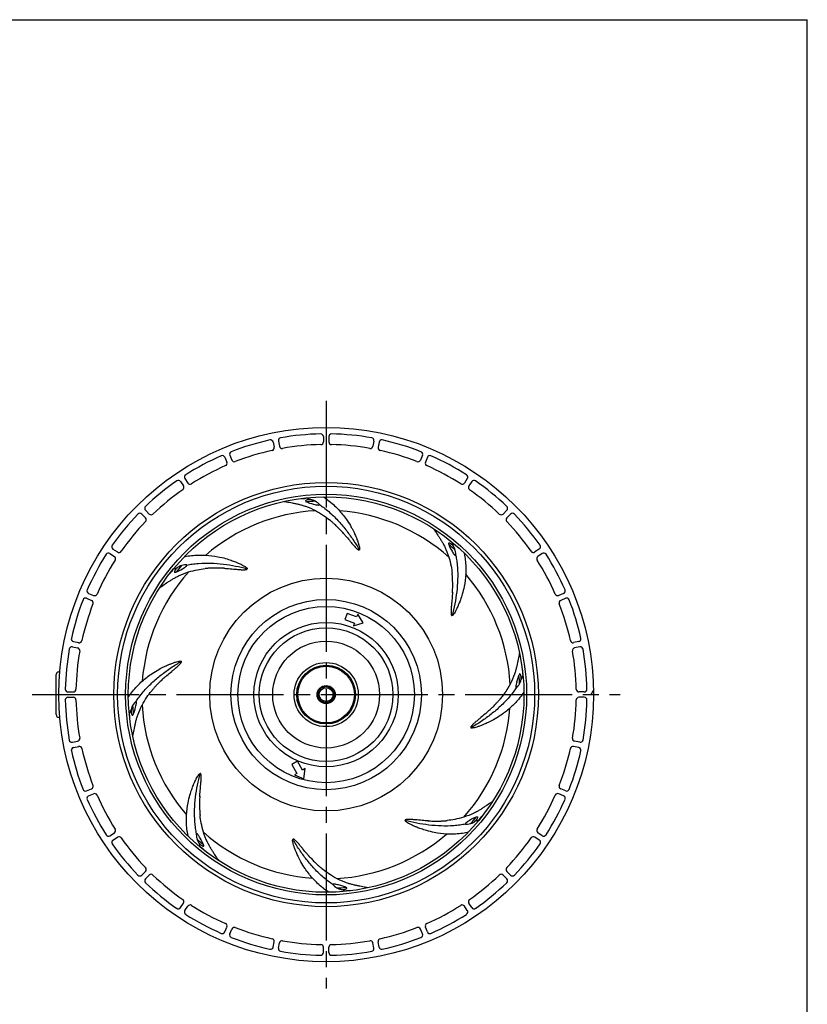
# Model space of a CAD drawing. Header units: millimetres. Extents: x 0 to 420, y 0 to 297.
# Tile 4 of 4: x 273 to 420, y 113 to 297. Entities that reach past the tile are written whole.
import ezdxf

# ---------------------------------------------------------------- set-up
doc = ezdxf.new("R2010")
doc.units = ezdxf.units.MM
doc.linetypes.add('CENTER', pattern=[27, 20, -2, 3, -2])
doc.linetypes.add('HS', pattern=[0])

msp = doc.modelspace()

# ---------------------------------------------------------------- linework, layer by layer
at = {"color": 7, "linetype": 'HS'}
for p in [(0, 297), (420, 0)]:
    msp.add_line(p, (420, 297), dxfattribs=at)
at = {"color": 7, "linetype": 'CENTER'}
for p, q in [((330, 225.68), (330, 115.68)), ((275, 170.68), (385, 170.68))]:
    msp.add_line(p, q, dxfattribs=at)
at = {"color": 7}
for p, q in [((320.09, 217.95), (320.28, 216.97)), ((321.07, 218.14), (321.26, 217.16)), ((329.5, 218.97), (329.5, 217.97)), ((330.5, 218.97), (330.5, 217.97)), ((338.93, 218.14), (338.74, 217.16)), ((339.91, 217.95), (339.72, 216.97)), ((311.06, 215.11), (311.44, 214.18)), ((311.98, 215.49), (312.37, 214.56)), ((348.02, 215.49), (347.63, 214.56)), ((348.94, 215.11), (348.56, 214.18)), ((302.76, 210.56), (303.31, 209.73)), ((303.59, 211.11), (304.14, 210.28)), ((356.41, 211.11), (355.86, 210.28)), ((357.24, 210.56), (356.69, 209.73)), ((296.21, 205.18), (296.91, 204.48)), ((363.79, 205.18), (363.09, 204.48)), ((295.5, 204.48), (296.21, 203.77)), ((364.5, 204.48), (363.79, 203.77)), ((290.13, 197.93), (290.96, 197.37)), ((369.87, 197.93), (369.04, 197.37)), ((289.57, 197.1), (290.4, 196.54)), ((370.43, 197.1), (369.6, 196.54)), ((285.19, 188.7), (286.12, 188.32)), ((285.58, 189.62), (286.5, 189.24)), ((374.42, 189.62), (373.5, 189.24)), ((374.81, 188.7), (373.88, 188.32)), ((333.93, 185.86), (333.52, 184.73)), ((333.52, 184.73), (335.3, 184.08)), ((335.71, 185.21), (333.93, 185.86)), ((335.9, 185.72), (335.71, 185.21)), ((336.92, 184.13), (335.9, 185.72)), ((335.11, 183.56), (336.92, 184.13)), ((335.3, 184.08), (335.11, 183.56)), ((282.54, 179.61), (283.52, 179.42)), ((282.74, 180.59), (283.72, 180.4)), ((377.26, 180.59), (376.28, 180.4)), ((377.46, 179.61), (376.48, 179.42)), ((281.71, 171.18), (282.71, 171.18)), ((281.71, 170.18), (282.71, 170.18)), ((378.29, 171.18), (377.29, 171.18)), ((378.29, 170.18), (377.29, 170.18)), ((282.54, 161.75), (283.52, 161.95)), ((282.74, 160.77), (283.72, 160.97)), ((377.26, 160.77), (376.28, 160.97)), ((377.46, 161.75), (376.48, 161.95)), ((324.64, 158.19), (323.6, 157.59)), ((323.6, 157.59), (324.55, 155.94)), ((325.59, 156.54), (324.64, 158.19)), ((326.07, 156.82), (325.59, 156.54)), ((325.82, 154.94), (326.07, 156.82)), ((324.55, 155.94), (324.07, 155.67)), ((324.07, 155.67), (325.82, 154.94)), ((285.19, 152.67), (286.12, 153.05)), ((374.81, 152.67), (373.88, 153.05)), ((285.58, 151.74), (286.5, 152.12)), ((374.42, 151.74), (373.5, 152.12)), ((289.57, 144.27), (290.4, 144.83)), ((290.13, 143.44), (290.96, 143.99)), ((369.87, 143.44), (369.04, 143.99)), ((370.43, 144.27), (369.6, 144.83)), ((295.5, 136.89), (296.21, 137.6)), ((296.21, 136.18), (296.91, 136.89)), ((363.79, 136.18), (363.09, 136.89)), ((364.5, 136.89), (363.79, 137.6)), ((302.76, 130.81), (303.31, 131.64)), ((303.59, 130.25), (304.14, 131.09)), ((356.41, 130.25), (355.86, 131.09)), ((357.24, 130.81), (356.69, 131.64)), ((311.06, 126.26), (311.44, 127.18)), ((348.94, 126.26), (348.56, 127.18)), ((311.98, 125.88), (312.37, 126.8)), ((348.02, 125.88), (347.63, 126.8)), ((320.09, 123.42), (320.28, 124.4)), ((321.07, 123.22), (321.26, 124.2)), ((338.93, 123.22), (338.74, 124.2)), ((339.91, 123.42), (339.72, 124.4)), ((329.5, 122.39), (329.5, 123.39)), ((330.5, 122.39), (330.5, 123.39))]:
    msp.add_line(p, q, dxfattribs=at)
for radius in [50, 39.7, 39, 37.5, 37, 21.78, 17.81, 16.5, 13.5, 12.5, 10, 6, 5.5, 5.3, 1.7, 1.5, 1.29]:
    msp.add_circle((330, 170.68), radius, dxfattribs=at)
for centre, radius, start, end in [((330, 170.68), 48.8, 91.1863, 100.0637), ((329, 218.97), 0.5, 0, 91.1863), ((331, 218.97), 0.5, 88.8137, 180), ((330, 170.68), 48.8, 79.9363, 88.8137), ((330, 170.68), 48.8, 102.4363, 111.3137), ((319.6, 217.85), 0.5, 11.25, 102.4363), ((321.56, 218.24), 0.5, 100.0637, 191.25), ((330, 170.68), 46.8, 91.2114, 100.0386), ((329, 217.97), 0.5, 271.2114, 0), ((331, 217.97), 0.5, 180, 268.7886), ((330, 170.68), 46.8, 79.9614, 88.7886), ((338.44, 218.24), 0.5, 348.75, 79.9363), ((340.4, 217.85), 0.5, 77.5637, 168.75), ((330, 170.68), 48.8, 68.6863, 77.5637), ((312.44, 215.68), 0.5, 111.3137, 202.5), ((330, 170.68), 46.8, 102.4614, 111.2886), ((319.79, 216.87), 0.5, 282.4614, 11.25), ((321.76, 217.26), 0.5, 191.25, 280.0386), ((338.24, 217.26), 0.5, 259.9614, 348.75), ((340.21, 216.87), 0.5, 168.75, 257.5386), ((330, 170.68), 46.8, 68.7114, 77.5386), ((347.56, 215.68), 0.5, 337.5, 68.6863), ((330, 170.68), 48.8, 113.6863, 122.5637), ((310.6, 214.91), 0.5, 22.5, 113.6863), ((310.98, 213.99), 0.5, 293.7114, 22.5), ((312.83, 214.76), 0.5, 202.5, 291.2886), ((347.17, 214.76), 0.5, 248.7114, 337.5), ((349.02, 213.99), 0.5, 157.5, 246.2886), ((349.4, 214.91), 0.5, 66.3137, 157.5), ((330, 170.68), 48.8, 57.4363, 66.3137), ((330, 170.68), 46.8, 113.7114, 122.5386), ((330, 170.68), 46.8, 57.4614, 66.2886), ((330, 170.68), 48.8, 124.9363, 133.8137), ((302.34, 210.28), 0.5, 33.75, 124.9363), ((304, 211.39), 0.5, 122.5637, 213.75), ((304.56, 210.56), 0.5, 213.75, 302.5386), ((355.44, 210.56), 0.5, 237.4614, 326.25), ((356, 211.39), 0.5, 326.25, 57.4363), ((357.66, 210.28), 0.5, 55.0637, 146.25), ((330, 170.68), 48.8, 46.1863, 55.0637), ((330, 170.68), 46.8, 124.9614, 133.7886), ((302.9, 209.45), 0.5, 304.9614, 33.75), ((357.1, 209.45), 0.5, 146.25, 235.0386), ((330, 170.68), 46.8, 46.2114, 55.0386), ((326.19, 206.9), 0.05, 165.7819, 243.5494), ((329.1, 212.76), 6.6, 243.5494, 257.393), ((330, 170.68), 36.25, 93.2101, 95.7395), ((326.92, 204.89), 2.26, 68.9411, 83.7354), ((326.19, 203.74), 3.6, 46.8615, 64.7736), ((295.15, 204.12), 0.5, 45, 136.1863), ((296.56, 205.54), 0.5, 133.8137, 225), ((330, 170.68), 34.48, 93.2804, 130.802), ((328.44, 206.17), 0.301, 15.245, 42.9152), ((330, 170.68), 34.48, 48.2804, 85.802), ((363.44, 205.54), 0.5, 315, 46.1863), ((364.85, 204.12), 0.5, 43.8137, 135), ((330, 170.68), 48.8, 136.1863, 145.0637), ((330, 170.68), 46.8, 136.2114, 145.0386), ((295.85, 203.41), 0.5, 316.2114, 45), ((297.27, 204.83), 0.5, 225, 313.7886), ((362.73, 204.83), 0.5, 226.2114, 315), ((364.15, 203.41), 0.5, 135, 223.7886), ((330, 170.68), 46.8, 34.9614, 43.7886), ((330, 170.68), 48.8, 34.9363, 43.8137), ((290.4, 198.34), 0.5, 145.0637, 236.25), ((291.24, 197.79), 0.5, 236.25, 325.0386), ((352.91, 198.99), 0.05, 120.7819, 198.5494), ((359.12, 201.07), 6.6, 198.5494, 212.393), ((330, 170.68), 36.25, 48.2101, 50.7395), ((352.01, 197.05), 2.26, 23.9411, 38.7354), ((350.68, 196.75), 3.6, 1.8615, 19.7736), ((368.76, 197.79), 0.5, 214.9614, 303.75), ((369.6, 198.34), 0.5, 303.75, 34.9363), ((330, 170.68), 48.8, 147.4363, 156.3137), ((330, 170.68), 46.8, 147.4614, 156.2886), ((289.29, 196.68), 0.5, 56.25, 147.4363), ((290.12, 196.12), 0.5, 327.4614, 56.25), ((353.99, 196.88), 0.301, 330.245, 357.9152), ((369.88, 196.12), 0.5, 123.75, 212.5386), ((330, 170.68), 46.8, 23.7114, 32.5386), ((370.71, 196.68), 0.5, 32.5637, 123.75), ((330, 170.68), 48.8, 23.6863, 32.5637), ((330, 170.68), 34.48, 138.2804, 175.802), ((301.7, 193.59), 0.05, 210.7819, 288.5494), ((299.62, 199.8), 6.6, 288.5494, 302.393), ((330, 170.68), 36.25, 138.2101, 140.7395), ((303.63, 192.69), 2.26, 113.9411, 128.7354), ((303.93, 191.37), 3.6, 91.8615, 109.7736), ((303.8, 194.67), 0.301, 60.245, 87.9152), ((330, 170.68), 34.48, 3.2804, 40.802), ((285.77, 190.09), 0.5, 156.3137, 247.5), ((374.23, 190.09), 0.5, 292.5, 23.6863), ((330, 170.68), 48.8, 158.6863, 167.5637), ((285, 188.24), 0.5, 67.5, 158.6863), ((285.93, 187.86), 0.5, 338.7114, 67.5), ((286.69, 189.7), 0.5, 247.5, 336.2886), ((373.31, 189.7), 0.5, 203.7114, 292.5), ((374.07, 187.86), 0.5, 112.5, 201.2886), ((375, 188.24), 0.5, 21.3137, 112.5), ((330, 170.68), 48.8, 12.4363, 21.3137), ((330, 170.68), 46.8, 158.7114, 167.5386), ((330, 170.68), 46.8, 12.4614, 21.2886), ((282.83, 181.08), 0.5, 167.5637, 258.75), ((283.81, 180.89), 0.5, 258.75, 347.5386), ((376.19, 180.89), 0.5, 192.4614, 281.25), ((377.17, 181.08), 0.5, 281.25, 12.4363), ((330, 170.68), 48.8, 169.9363, 178.8137), ((282.44, 179.12), 0.5, 78.75, 169.9363), ((330, 170.68), 46.8, 169.9614, 178.7886), ((283.42, 178.93), 0.5, 349.9614, 78.75), ((376.58, 178.93), 0.5, 101.25, 190.0386), ((330, 170.68), 46.8, 1.2114, 10.0386), ((377.56, 179.12), 0.5, 10.0637, 101.25), ((330, 170.68), 48.8, 1.1863, 10.0637), ((280, 174.43), 0.5, 90, 180), ((372.07, 171.58), 6.6, 153.5494, 167.393), ((330, 170.68), 36.25, 3.2101, 5.7395), ((366.21, 174.5), 0.05, 75.7819, 153.5494), ((364.21, 173.77), 2.26, 338.9411, 353.7354), ((281.71, 171.68), 0.5, 178.8137, 270), ((282.71, 171.68), 0.5, 270, 358.7886), ((365.48, 172.25), 0.301, 285.245, 312.9152), ((363.06, 174.49), 3.6, 316.8615, 334.7736), ((377.29, 171.68), 0.5, 181.2114, 270), ((378.29, 171.68), 0.5, 270, 1.1863), ((281.71, 169.68), 0.5, 90, 181.1863), ((330, 170.68), 48.8, 181.1863, 190.0637), ((282.71, 169.68), 0.5, 1.2114, 90), ((330, 170.68), 46.8, 181.2114, 190.0386), ((330, 170.68), 46.8, 349.9614, 358.7886), ((377.29, 169.68), 0.5, 90, 178.7886), ((330, 170.68), 48.8, 349.9363, 358.8137), ((378.29, 169.68), 0.5, 358.8137, 90), ((295.79, 167.6), 2.26, 158.9411, 173.7354), ((296.94, 166.88), 3.6, 136.8615, 154.7736), ((330, 170.68), 36.25, 183.2101, 185.7395), ((287.93, 169.79), 6.6, 333.5494, 347.393), ((294.52, 169.12), 0.301, 105.245, 132.9152), ((330, 170.68), 34.48, 183.2804, 220.802), ((330, 170.68), 34.48, 318.2804, 355.802), ((280, 166.93), 0.5, 180, 270), ((293.79, 166.87), 0.05, 255.7819, 333.5494), ((283.42, 162.44), 0.5, 281.25, 10.0386), ((376.58, 162.44), 0.5, 169.9614, 258.75), ((282.44, 162.24), 0.5, 190.0637, 281.25), ((282.83, 160.28), 0.5, 101.25, 192.4363), ((283.81, 160.48), 0.5, 12.4614, 101.25), ((330, 170.68), 46.8, 192.4614, 201.2886), ((330, 170.68), 46.8, 338.7114, 347.5386), ((376.19, 160.48), 0.5, 78.75, 167.5386), ((377.17, 160.28), 0.5, 347.5637, 78.75), ((377.56, 162.24), 0.5, 258.75, 349.9363), ((330, 170.68), 48.8, 192.4363, 201.3137), ((330, 170.68), 48.8, 338.6863, 347.5637), ((285.93, 153.51), 0.5, 292.5, 21.2886), ((374.07, 153.51), 0.5, 158.7114, 247.5), ((285, 153.13), 0.5, 201.3137, 292.5), ((285.77, 151.28), 0.5, 112.5, 203.6863), ((286.69, 151.66), 0.5, 23.7114, 112.5), ((330, 170.68), 46.8, 203.7114, 212.5386), ((330, 170.68), 46.8, 327.4614, 336.2886), ((373.31, 151.66), 0.5, 67.5, 156.2886), ((374.23, 151.28), 0.5, 336.3137, 67.5), ((375, 153.13), 0.5, 247.5, 338.6863), ((330, 170.68), 48.8, 203.6863, 212.5637), ((330, 170.68), 48.8, 327.4363, 336.3137), ((360.38, 141.57), 6.6, 108.5494, 122.393), ((330, 170.68), 36.25, 318.2101, 320.7395), ((358.3, 147.77), 0.05, 30.7819, 108.5494), ((356.2, 146.7), 0.301, 240.245, 267.9152), ((356.07, 150), 3.6, 271.8615, 289.7736), ((356.37, 148.67), 2.26, 293.9411, 308.7354), ((289.29, 144.69), 0.5, 212.5637, 303.75), ((290.12, 145.24), 0.5, 303.75, 32.5386), ((291.24, 143.58), 0.5, 34.9614, 123.75), ((330, 170.68), 46.8, 214.9614, 223.7886), ((306.01, 144.49), 0.301, 150.245, 177.9152), ((309.32, 144.62), 3.6, 181.8615, 199.7736), ((300.88, 140.3), 6.6, 18.5494, 32.393), ((330, 170.68), 34.48, 228.2804, 265.802), ((330, 170.68), 34.48, 273.2804, 310.802), ((330, 170.68), 46.8, 316.2114, 325.0386), ((368.76, 143.58), 0.5, 56.25, 145.0386), ((369.88, 145.24), 0.5, 147.4614, 236.25), ((370.71, 144.69), 0.5, 236.25, 327.4363), ((290.4, 143.02), 0.5, 123.75, 214.9363), ((330, 170.68), 48.8, 214.9363, 223.8137), ((330, 170.68), 36.25, 228.2101, 230.7395), ((307.99, 144.31), 2.26, 203.9411, 218.7354), ((307.09, 142.38), 0.05, 300.7819, 18.5494), ((330, 170.68), 48.8, 316.1863, 325.0637), ((369.6, 143.02), 0.5, 325.0637, 56.25), ((295.85, 137.95), 0.5, 315, 43.7886), ((364.15, 137.95), 0.5, 136.2114, 225), ((295.15, 137.24), 0.5, 223.8137, 315), ((297.27, 136.54), 0.5, 46.2114, 135), ((330, 170.68), 46.8, 226.2114, 235.0386), ((330, 170.68), 46.8, 304.9614, 313.7886), ((362.73, 136.54), 0.5, 45, 133.7886), ((364.85, 137.24), 0.5, 225, 316.1863), ((296.56, 135.83), 0.5, 135, 226.1863), ((330, 170.68), 48.8, 226.1863, 235.0637), ((331.56, 135.2), 0.301, 195.245, 222.9152), ((333.81, 137.63), 3.6, 226.8615, 244.7736), ((330, 170.68), 36.25, 273.2101, 275.7395), ((330.9, 128.61), 6.6, 63.5494, 77.393), ((330, 170.68), 48.8, 304.9363, 313.8137), ((363.44, 135.83), 0.5, 313.8137, 45), ((333.08, 136.47), 2.26, 248.9411, 263.7354), ((333.81, 134.47), 0.05, 345.7819, 63.5494), ((302.9, 131.92), 0.5, 326.25, 55.0386), ((304.56, 130.81), 0.5, 57.4614, 146.25), ((330, 170.68), 46.8, 237.4614, 246.2886), ((330, 170.68), 46.8, 293.7114, 302.5386), ((355.44, 130.81), 0.5, 33.75, 122.5386), ((357.1, 131.92), 0.5, 124.9614, 213.75), ((302.34, 131.09), 0.5, 235.0637, 326.25), ((304, 129.98), 0.5, 146.25, 237.4363), ((330, 170.68), 48.8, 237.4363, 246.3137), ((330, 170.68), 48.8, 293.6863, 302.5637), ((356, 129.98), 0.5, 302.5637, 33.75), ((357.66, 131.09), 0.5, 213.75, 304.9363), ((310.98, 127.38), 0.5, 337.5, 66.2886), ((349.02, 127.38), 0.5, 113.7114, 202.5), ((310.6, 126.45), 0.5, 246.3137, 337.5), ((312.44, 125.69), 0.5, 157.5, 248.6863), ((312.83, 126.61), 0.5, 68.7114, 157.5), ((330, 170.68), 46.8, 248.7114, 257.5386), ((330, 170.68), 46.8, 282.4614, 291.2886), ((347.17, 126.61), 0.5, 22.5, 111.2886), ((347.56, 125.69), 0.5, 291.3137, 22.5), ((349.4, 126.45), 0.5, 202.5, 293.6863), ((330, 170.68), 48.8, 248.6863, 257.5637), ((319.79, 124.5), 0.5, 348.75, 77.5386), ((321.76, 124.11), 0.5, 79.9614, 168.75), ((330, 170.68), 46.8, 259.9614, 268.7886), ((329, 123.39), 0.5, 0, 88.7886), ((331, 123.39), 0.5, 91.2114, 180), ((330, 170.68), 46.8, 271.2114, 280.0386), ((338.24, 124.11), 0.5, 11.25, 100.0386), ((340.21, 124.5), 0.5, 102.4614, 191.25), ((330, 170.68), 48.8, 282.4363, 291.3137), ((319.6, 123.52), 0.5, 257.5637, 348.75), ((321.56, 123.13), 0.5, 168.75, 259.9363), ((330, 170.68), 48.8, 259.9363, 268.8137), ((329, 122.39), 0.5, 268.8137, 0), ((331, 122.39), 0.5, 180, 271.1863), ((330, 170.68), 48.8, 271.1863, 280.0637), ((338.44, 123.13), 0.5, 280.0637, 11.25), ((340.4, 123.52), 0.5, 191.25, 282.4363)]:
    msp.add_arc(centre, radius, start, end, dxfattribs=at)
for points, knots in [([(322.18, 206.85), (322.3, 206.83), (322.8, 206.73), (323.5, 206.6), (324.28, 206.43), (324.89, 206.3), (325.53, 206.13), (326.59, 205.79), (327.43, 205.42), (328.03, 205.11)], [28.415504, 28.415504, 28.415504, 28.415504, 28.781237, 29.934746, 30.545704, 31.185849, 31.808582, 32.515651, 34.544261, 34.544261, 34.544261, 34.544261]), ([(325.42, 207.4), (325.5, 207.39), (325.65, 207.39), (325.85, 207.39), (325.99, 207.4), (326.08, 207.41), (326.16, 207.43), (326.2, 207.45), (326.23, 207.47), (326.25, 207.48), (326.26, 207.49)], [5.0858519, 5.0858519, 5.0858519, 5.0858519, 5.3274617, 5.5481843, 5.6591293, 5.7703042, 5.8258967, 5.8813588, 5.9089837, 5.9469324, 5.9469324, 5.9469324, 5.9469324]), ([(327.16, 207.14), (327.06, 207.15), (326.92, 207.16), (326.71, 207.15), (326.58, 207.13), (326.46, 207.11), (326.36, 207.08), (326.27, 207.05), (326.21, 207.01), (326.16, 206.96), (326.14, 206.93), (326.14, 206.91)], [0, 0, 0, 0, 0.355331, 0.489611, 0.637086, 0.731345, 0.881332, 0.990693, 1.147318, 1.291657, 1.514989, 1.514989, 1.514989, 1.514989]), ([(329.51, 207.68), (329.54, 207.66), (329.91, 207.42), (330.99, 206.63), (331.93, 205.73), (332.52, 205.07)], [35.066253, 35.066253, 35.066253, 35.066253, 35.187717, 36.395416, 39.071772, 39.071772, 39.071772, 39.071772]), ([(327.66, 206.32), (327.81, 206.28), (328.03, 206.23), (328.31, 206.18), (328.47, 206.16), (328.56, 206.16), (328.62, 206.17), (328.66, 206.18), (328.69, 206.19), (328.72, 206.22), (328.72, 206.23), (328.73, 206.25)], [1.536095, 1.536095, 1.536095, 1.536095, 1.989162, 2.216199, 2.386475, 2.465689, 2.505135, 2.55497, 2.588376, 2.614704, 2.648221, 2.648221, 2.648221, 2.648221]), ([(328.03, 205.11), (328.54, 204.84), (329.45, 204.29), (330.29, 203.66), (330.66, 203.37)], [0, 0, 0, 0, 1.747462, 3.170696, 3.170696, 3.170696, 3.170696]), ([(328.73, 206.25), (329.01, 206.06), (329.61, 205.64), (330.8, 204.68), (332.21, 203.31), (333.7, 201.56), (335.03, 199.71), (335.84, 198.43), (336.22, 197.78)], [0.198481, 0.198481, 0.198481, 0.198481, 0.2656846, 0.3483165, 0.5135802, 0.678844, 0.8441077, 1.0093714, 1.0093714, 1.0093714, 1.0093714]), ([(332.52, 205.07), (333.04, 204.49), (333.82, 203.48), (334.67, 202.09), (335.19, 201.08), (335.53, 200.33), (335.75, 199.78), (335.9, 199.4), (336, 199.1), (336.1, 198.8), (336.18, 198.5), (336.24, 198.25), (336.26, 198.11), (336.27, 197.99), (336.26, 197.88), (336.24, 197.81), (336.22, 197.78)], [0, 0, 0, 0, 2.333775, 3.83455, 4.974853, 5.860507, 6.444708, 6.888886, 7.181594, 7.471256, 7.963589, 8.203874, 8.360938, 8.47657, 8.627384, 8.741453, 8.741453, 8.741453, 8.741453]), ([(333.27, 200.84), (333.05, 201.08), (332.66, 201.51), (332.14, 202.03), (331.78, 202.38), (331.53, 202.62), (331.35, 202.78), (331.18, 202.93), (331.06, 203.03), (330.93, 203.14), (330.84, 203.22), (330.76, 203.28), (330.73, 203.31), (330.7, 203.33), (330.68, 203.35), (330.66, 203.37), (330.66, 203.37)], [0, 0, 0, 0, 1.020875, 1.765304, 2.241629, 2.525016, 2.814815, 3.038935, 3.324582, 3.412229, 3.708213, 3.830931, 3.889897, 3.947275, 4.002977, 4.056985, 4.056985, 4.056985, 4.056985]), ([(333.17, 200.94), (333.31, 200.79), (333.71, 200.33), (334.22, 199.72), (334.75, 199.08), (335.11, 198.66), (335.43, 198.3), (335.64, 198.08), (335.81, 197.93), (335.9, 197.86), (335.96, 197.82), (336.02, 197.78), (336.1, 197.75), (336.17, 197.74), (336.21, 197.77), (336.22, 197.78)], [6.744589, 6.744589, 6.744589, 6.744589, 7.369303, 8.645588, 9.245056, 10.031134, 10.415364, 10.796347, 11.009392, 11.113711, 11.152463, 11.259854, 11.328344, 11.395771, 11.467062, 11.467062, 11.467062, 11.467062]), ([(350.05, 201.78), (350.12, 201.68), (350.4, 201.26), (350.8, 200.67), (351.23, 200), (351.57, 199.48), (351.9, 198.91), (352.41, 197.92), (352.74, 197.06), (352.95, 196.42)], [28.415504, 28.415504, 28.415504, 28.415504, 28.781237, 29.934746, 30.545704, 31.185849, 31.808582, 32.515651, 34.544261, 34.544261, 34.544261, 34.544261]), ([(352.72, 199.88), (352.78, 199.82), (352.88, 199.71), (353.02, 199.57), (353.13, 199.48), (353.2, 199.42), (353.27, 199.38), (353.31, 199.37), (353.35, 199.36), (353.37, 199.36), (353.38, 199.36)], [5.0858489, 5.0858489, 5.0858489, 5.0858489, 5.3274617, 5.5481843, 5.6591293, 5.7703042, 5.8258967, 5.8813588, 5.9089837, 5.946933, 5.946933, 5.946933, 5.946933]), ([(353.77, 198.47), (353.71, 198.54), (353.61, 198.65), (353.45, 198.8), (353.36, 198.88), (353.25, 198.95), (353.16, 199), (353.08, 199.03), (353.01, 199.05), (352.94, 199.05), (352.9, 199.04), (352.88, 199.03)], [0, 0, 0, 0, 0.355331, 0.489611, 0.637086, 0.731345, 0.881332, 0.990693, 1.147318, 1.291657, 1.514989, 1.514989, 1.514989, 1.514989]), ([(353.55, 197.53), (353.62, 197.4), (353.74, 197.21), (353.91, 196.98), (354.01, 196.86), (354.07, 196.79), (354.12, 196.75), (354.15, 196.73), (354.19, 196.72), (354.22, 196.72), (354.24, 196.72), (354.25, 196.73)], [1.536095, 1.536095, 1.536095, 1.536095, 1.989162, 2.216199, 2.386475, 2.465689, 2.505135, 2.55497, 2.588376, 2.614704, 2.648221, 2.648221, 2.648221, 2.648221]), ([(355.81, 197.19), (355.82, 197.15), (355.91, 196.72), (356.12, 195.4), (356.15, 194.1), (356.1, 193.21)], [35.066253, 35.066253, 35.066253, 35.066253, 35.187717, 36.395416, 39.071772, 39.071772, 39.071772, 39.071772]), ([(303.49, 196.5), (303.53, 196.5), (303.96, 196.59), (305.28, 196.8), (306.58, 196.83), (307.47, 196.78)], [35.066254, 35.066254, 35.066254, 35.066254, 35.187717, 36.395416, 39.071772, 39.071772, 39.071772, 39.071772]), ([(307.47, 196.78), (308.24, 196.74), (309.51, 196.58), (311.09, 196.2), (312.18, 195.85), (312.95, 195.56), (313.5, 195.33), (313.86, 195.16), (314.15, 195.02), (314.43, 194.87), (314.7, 194.73), (314.92, 194.59), (315.03, 194.5), (315.13, 194.42), (315.2, 194.34), (315.23, 194.28), (315.23, 194.24)], [0, 0, 0, 0, 2.333775, 3.83455, 4.974853, 5.860507, 6.444708, 6.888886, 7.181594, 7.471256, 7.963589, 8.203874, 8.360938, 8.47657, 8.627384, 8.741453, 8.741453, 8.741453, 8.741453]), ([(352.95, 196.42), (353.12, 195.86), (353.37, 194.84), (353.53, 193.8), (353.58, 193.33)], [0, 0, 0, 0, 1.747462, 3.170696, 3.170696, 3.170696, 3.170696]), ([(354.25, 196.73), (354.31, 196.4), (354.44, 195.67), (354.61, 194.15), (354.63, 192.19), (354.45, 189.9), (354.09, 187.65), (353.75, 186.18), (353.56, 185.45)], [0.1984809, 0.1984809, 0.1984809, 0.1984809, 0.2656846, 0.3483165, 0.5135802, 0.678844, 0.8441077, 1.0093714, 1.0093714, 1.0093714, 1.0093714]), ([(298.9, 190.73), (299, 190.8), (299.42, 191.08), (300.01, 191.48), (300.68, 191.92), (301.21, 192.25), (301.77, 192.58), (302.77, 193.1), (303.62, 193.43), (304.26, 193.63)], [28.415505, 28.415505, 28.415505, 28.415505, 28.781237, 29.934746, 30.545704, 31.185849, 31.808582, 32.515651, 34.544261, 34.544261, 34.544261, 34.544261]), ([(300.8, 193.41), (300.86, 193.46), (300.97, 193.56), (301.11, 193.7), (301.21, 193.81), (301.26, 193.88), (301.3, 193.95), (301.32, 193.99), (301.33, 194.03), (301.33, 194.05), (301.32, 194.06)], [5.0858558, 5.0858558, 5.0858558, 5.0858558, 5.3274617, 5.5481843, 5.6591293, 5.7703042, 5.8258967, 5.8813588, 5.9089837, 5.9469315, 5.9469315, 5.9469315, 5.9469315]), ([(302.22, 194.46), (302.14, 194.39), (302.03, 194.29), (301.89, 194.14), (301.81, 194.04), (301.74, 193.94), (301.69, 193.85), (301.65, 193.76), (301.63, 193.69), (301.63, 193.62), (301.64, 193.59), (301.66, 193.57)], [0, 0, 0, 0, 0.355331, 0.489611, 0.637086, 0.731345, 0.881332, 0.990693, 1.147318, 1.291657, 1.514989, 1.514989, 1.514989, 1.514989]), ([(303.15, 194.23), (303.28, 194.31), (303.47, 194.43), (303.7, 194.59), (303.83, 194.69), (303.9, 194.76), (303.93, 194.8), (303.95, 194.84), (303.97, 194.87), (303.97, 194.9), (303.96, 194.92), (303.95, 194.93)], [1.536095, 1.536095, 1.536095, 1.536095, 1.989162, 2.216199, 2.386475, 2.465689, 2.505135, 2.55497, 2.588376, 2.614704, 2.648221, 2.648221, 2.648221, 2.648221]), ([(303.95, 194.93), (304.28, 195), (305.01, 195.12), (306.53, 195.29), (308.49, 195.32), (310.78, 195.13), (313.03, 194.77), (314.5, 194.43), (315.23, 194.24)], [0.198481, 0.198481, 0.198481, 0.198481, 0.2656846, 0.3483165, 0.5135802, 0.678844, 0.8441077, 1.0093714, 1.0093714, 1.0093714, 1.0093714]), ([(304.26, 193.63), (304.82, 193.8), (305.84, 194.06), (306.89, 194.21), (307.35, 194.26)], [0, 0, 0, 0, 1.747462, 3.170696, 3.170696, 3.170696, 3.170696]), ([(310.99, 194.32), (310.66, 194.34), (310.09, 194.36), (309.35, 194.37), (308.84, 194.36), (308.5, 194.34), (308.26, 194.33), (308.03, 194.32), (307.87, 194.31), (307.71, 194.29), (307.59, 194.28), (307.49, 194.27), (307.44, 194.27), (307.41, 194.27), (307.38, 194.26), (307.35, 194.26), (307.35, 194.26)], [0, 0, 0, 0, 1.020875, 1.765304, 2.241629, 2.525016, 2.814815, 3.038935, 3.324582, 3.412229, 3.708213, 3.830931, 3.889897, 3.947275, 4.002977, 4.056985, 4.056985, 4.056985, 4.056985]), ([(310.85, 194.32), (311.05, 194.31), (311.66, 194.27), (312.45, 194.2), (313.28, 194.12), (313.83, 194.08), (314.31, 194.05), (314.62, 194.04), (314.84, 194.06), (314.95, 194.07), (315.03, 194.08), (315.1, 194.1), (315.17, 194.13), (315.23, 194.18), (315.24, 194.22), (315.23, 194.24)], [6.744589, 6.744589, 6.744589, 6.744589, 7.369303, 8.645588, 9.245056, 10.031134, 10.415364, 10.796347, 11.009392, 11.113711, 11.152463, 11.259854, 11.328344, 11.395771, 11.467062, 11.467062, 11.467062, 11.467062]), ([(356.1, 193.21), (356.06, 192.44), (355.9, 191.17), (355.51, 189.59), (355.17, 188.51), (354.87, 187.74), (354.64, 187.19), (354.47, 186.82), (354.34, 186.54), (354.19, 186.25), (354.04, 185.99), (353.9, 185.77), (353.82, 185.65), (353.74, 185.56), (353.66, 185.49), (353.59, 185.45), (353.56, 185.45)], [0, 0, 0, 0, 2.333775, 3.83455, 4.974853, 5.860507, 6.444708, 6.888886, 7.181594, 7.471256, 7.963589, 8.203874, 8.360938, 8.47657, 8.627384, 8.741453, 8.741453, 8.741453, 8.741453]), ([(353.63, 189.7), (353.65, 190.02), (353.68, 190.6), (353.68, 191.34), (353.67, 191.84), (353.66, 192.18), (353.65, 192.43), (353.64, 192.65), (353.62, 192.81), (353.61, 192.98), (353.6, 193.09), (353.59, 193.2), (353.59, 193.24), (353.58, 193.28), (353.58, 193.3), (353.58, 193.33), (353.58, 193.33)], [0, 0, 0, 0, 1.020875, 1.765304, 2.241629, 2.525016, 2.814815, 3.038935, 3.324582, 3.412229, 3.708213, 3.830931, 3.889897, 3.947275, 4.002977, 4.056985, 4.056985, 4.056985, 4.056985]), ([(353.64, 189.83), (353.63, 189.63), (353.59, 189.03), (353.52, 188.24), (353.44, 187.4), (353.39, 186.86), (353.37, 186.37), (353.36, 186.07), (353.37, 185.85), (353.39, 185.73), (353.4, 185.65), (353.42, 185.59), (353.45, 185.51), (353.5, 185.46), (353.54, 185.45), (353.56, 185.45)], [6.744589, 6.744589, 6.744589, 6.744589, 7.369303, 8.645588, 9.245056, 10.031134, 10.415364, 10.796347, 11.009392, 11.113711, 11.152463, 11.259854, 11.328344, 11.395771, 11.467062, 11.467062, 11.467062, 11.467062]), ([(295.61, 173.21), (296.19, 173.73), (297.2, 174.51), (298.59, 175.36), (299.6, 175.88), (300.35, 176.21), (300.9, 176.44), (301.28, 176.58), (301.58, 176.68), (301.89, 176.78), (302.18, 176.86), (302.43, 176.92), (302.58, 176.94), (302.7, 176.95), (302.8, 176.95), (302.87, 176.92), (302.9, 176.9)], [0, 0, 0, 0, 2.333775, 3.83455, 4.974853, 5.860507, 6.444708, 6.888886, 7.181594, 7.471256, 7.963589, 8.203874, 8.360938, 8.47657, 8.627384, 8.741453, 8.741453, 8.741453, 8.741453]), ([(366.17, 178.5), (366.14, 178.38), (366.05, 177.88), (365.91, 177.19), (365.75, 176.4), (365.61, 175.79), (365.45, 175.16), (365.1, 174.09), (364.74, 173.25), (364.42, 172.66)], [28.415505, 28.415505, 28.415505, 28.415505, 28.781237, 29.934746, 30.545704, 31.185849, 31.808582, 32.515651, 34.544261, 34.544261, 34.544261, 34.544261]), ([(294.44, 169.41), (294.62, 169.69), (295.05, 170.3), (296.01, 171.49), (297.37, 172.89), (299.13, 174.38), (300.97, 175.72), (302.25, 176.52), (302.9, 176.9)], [0.1984809, 0.1984809, 0.1984809, 0.1984809, 0.2656846, 0.3483165, 0.5135802, 0.678844, 0.8441077, 1.0093714, 1.0093714, 1.0093714, 1.0093714]), ([(299.74, 173.86), (299.89, 173.99), (300.35, 174.39), (300.96, 174.9), (301.6, 175.43), (302.02, 175.79), (302.38, 176.11), (302.6, 176.32), (302.75, 176.49), (302.82, 176.58), (302.87, 176.64), (302.9, 176.71), (302.93, 176.78), (302.94, 176.85), (302.91, 176.89), (302.9, 176.9)], [6.744589, 6.744589, 6.744589, 6.744589, 7.369303, 8.645588, 9.245056, 10.031134, 10.415364, 10.796347, 11.009392, 11.113711, 11.152463, 11.259854, 11.328344, 11.395771, 11.467062, 11.467062, 11.467062, 11.467062]), ([(366.72, 175.26), (366.71, 175.18), (366.7, 175.03), (366.7, 174.84), (366.71, 174.69), (366.73, 174.6), (366.75, 174.53), (366.76, 174.48), (366.78, 174.45), (366.8, 174.43), (366.81, 174.43)], [5.0858485, 5.0858485, 5.0858485, 5.0858485, 5.3274617, 5.5481843, 5.6591293, 5.7703042, 5.8258967, 5.8813588, 5.9089837, 5.9469331, 5.9469331, 5.9469331, 5.9469331]), ([(299.85, 173.95), (299.6, 173.73), (299.18, 173.34), (298.65, 172.82), (298.3, 172.46), (298.07, 172.21), (297.9, 172.03), (297.75, 171.86), (297.65, 171.74), (297.54, 171.61), (297.46, 171.52), (297.4, 171.45), (297.37, 171.41), (297.35, 171.38), (297.33, 171.36), (297.32, 171.34), (297.31, 171.34)], [0, 0, 0, 0, 1.020875, 1.765304, 2.241629, 2.525016, 2.814815, 3.038935, 3.324582, 3.412229, 3.708213, 3.830931, 3.889897, 3.947275, 4.002977, 4.056985, 4.056985, 4.056985, 4.056985]), ([(366.46, 173.52), (366.46, 173.62), (366.47, 173.77), (366.46, 173.98), (366.45, 174.1), (366.43, 174.23), (366.4, 174.32), (366.36, 174.41), (366.33, 174.47), (366.28, 174.52), (366.24, 174.54), (366.22, 174.54)], [0, 0, 0, 0, 0.355331, 0.489611, 0.637086, 0.731345, 0.881332, 0.990693, 1.147318, 1.291657, 1.514989, 1.514989, 1.514989, 1.514989]), ([(293, 170.19), (293.03, 170.23), (293.27, 170.6), (294.05, 171.67), (294.95, 172.61), (295.61, 173.21)], [35.066255, 35.066255, 35.066255, 35.066255, 35.187717, 36.395416, 39.071772, 39.071772, 39.071772, 39.071772]), ([(365.56, 171.96), (365.38, 171.68), (364.95, 171.07), (363.99, 169.88), (362.63, 168.47), (360.87, 166.98), (359.03, 165.65), (357.75, 164.85), (357.1, 164.46)], [0.1984809, 0.1984809, 0.1984809, 0.1984809, 0.2656846, 0.3483165, 0.5135802, 0.678844, 0.8441077, 1.0093714, 1.0093714, 1.0093714, 1.0093714]), ([(365.64, 173.02), (365.6, 172.87), (365.55, 172.65), (365.5, 172.37), (365.48, 172.22), (365.48, 172.12), (365.49, 172.06), (365.5, 172.02), (365.51, 171.99), (365.53, 171.97), (365.55, 171.96), (365.56, 171.96)], [1.536095, 1.536095, 1.536095, 1.536095, 1.989162, 2.216199, 2.386475, 2.465689, 2.505135, 2.55497, 2.588376, 2.614704, 2.648221, 2.648221, 2.648221, 2.648221]), ([(295.58, 168.71), (295.85, 169.23), (296.39, 170.13), (297.02, 170.97), (297.31, 171.34)], [0, 0, 0, 0, 1.747462, 3.170696, 3.170696, 3.170696, 3.170696]), ([(360.15, 167.42), (360.4, 167.63), (360.82, 168.02), (361.35, 168.54), (361.7, 168.9), (361.93, 169.15), (362.1, 169.34), (362.25, 169.51), (362.35, 169.62), (362.46, 169.75), (362.54, 169.84), (362.6, 169.92), (362.63, 169.96), (362.65, 169.98), (362.67, 170), (362.68, 170.03), (362.69, 170.03)], [0, 0, 0, 0, 1.021021, 1.765313, 2.241658, 2.525088, 2.814838, 3.039003, 3.324671, 3.412321, 3.708413, 3.831227, 3.890237, 3.947658, 4.003401, 4.057446, 4.057446, 4.057446, 4.057446]), ([(366.66, 170.68), (366.39, 170.3), (365.68, 169.41), (364.88, 168.6), (364.39, 168.16)], [0, 0, 0, 0, 1.408418, 3.409838, 3.409838, 3.409838, 3.409838]), ([(293.54, 167.85), (293.54, 167.75), (293.53, 167.6), (293.54, 167.39), (293.55, 167.26), (293.57, 167.14), (293.6, 167.04), (293.64, 166.95), (293.67, 166.89), (293.72, 166.84), (293.76, 166.83), (293.78, 166.82)], [0, 0, 0, 0, 0.355331, 0.489611, 0.637086, 0.731345, 0.881332, 0.990693, 1.147318, 1.291657, 1.514989, 1.514989, 1.514989, 1.514989]), ([(293.83, 162.87), (293.86, 162.99), (293.95, 163.48), (294.09, 164.18), (294.25, 164.96), (294.39, 165.57), (294.55, 166.21), (294.9, 167.27), (295.26, 168.11), (295.58, 168.71)], [28.415506, 28.415506, 28.415506, 28.415506, 28.781237, 29.934746, 30.545704, 31.185849, 31.808582, 32.515651, 34.544261, 34.544261, 34.544261, 34.544261]), ([(294.36, 168.35), (294.4, 168.49), (294.45, 168.71), (294.5, 168.99), (294.52, 169.15), (294.52, 169.25), (294.51, 169.3), (294.5, 169.34), (294.49, 169.38), (294.47, 169.4), (294.45, 169.41), (294.44, 169.41)], [1.536095, 1.536095, 1.536095, 1.536095, 1.989162, 2.216199, 2.386475, 2.465689, 2.505135, 2.55497, 2.588376, 2.614704, 2.648221, 2.648221, 2.648221, 2.648221]), ([(364.39, 168.16), (363.81, 167.64), (362.8, 166.86), (361.41, 166.01), (360.4, 165.49), (359.65, 165.15), (359.1, 164.93), (358.72, 164.79), (358.42, 164.68), (358.11, 164.59), (357.82, 164.5), (357.57, 164.45), (357.42, 164.43), (357.3, 164.42), (357.2, 164.42), (357.13, 164.44), (357.1, 164.46)], [0, 0, 0, 0, 2.333775, 3.83455, 4.974853, 5.860507, 6.444708, 6.888886, 7.181594, 7.471256, 7.963589, 8.203874, 8.360938, 8.47657, 8.627384, 8.741453, 8.741453, 8.741453, 8.741453]), ([(293.28, 166.1), (293.29, 166.18), (293.3, 166.34), (293.3, 166.53), (293.29, 166.68), (293.27, 166.77), (293.25, 166.84), (293.24, 166.88), (293.22, 166.92), (293.2, 166.93), (293.19, 166.94)], [5.0858583, 5.0858583, 5.0858583, 5.0858583, 5.3274617, 5.5481843, 5.6591293, 5.7703042, 5.8258967, 5.8813588, 5.9089837, 5.9469309, 5.9469309, 5.9469309, 5.9469309]), ([(360.15, 167.42), (360.04, 167.31), (359.54, 166.88), (358.87, 166.33), (358.23, 165.8), (357.92, 165.52), (357.7, 165.33), (357.55, 165.19), (357.43, 165.08), (357.33, 164.97), (357.25, 164.88), (357.18, 164.79), (357.13, 164.72), (357.1, 164.66), (357.07, 164.59), (357.06, 164.51), (357.09, 164.48), (357.1, 164.46)], [4.552954, 4.552954, 4.552954, 4.552954, 5.033854, 6.609207, 7.299079, 7.695685, 7.95005, 8.212297, 8.376139, 8.460898, 8.673943, 8.778262, 8.817014, 8.924405, 8.992895, 9.060322, 9.131612, 9.131612, 9.131612, 9.131612]), ([(303.9, 148.15), (303.94, 148.93), (304.1, 150.19), (304.49, 151.78), (304.83, 152.86), (305.13, 153.63), (305.36, 154.18), (305.53, 154.55), (305.66, 154.83), (305.81, 155.12), (305.96, 155.38), (306.1, 155.6), (306.18, 155.72), (306.26, 155.81), (306.34, 155.88), (306.41, 155.91), (306.44, 155.92)], [0, 0, 0, 0, 2.333775, 3.83455, 4.974853, 5.860507, 6.444708, 6.888886, 7.181594, 7.471256, 7.963589, 8.203874, 8.360938, 8.47657, 8.627384, 8.741453, 8.741453, 8.741453, 8.741453]), ([(305.75, 144.64), (305.69, 144.97), (305.56, 145.69), (305.39, 147.21), (305.37, 149.17), (305.55, 151.47), (305.91, 153.71), (306.25, 155.19), (306.44, 155.92)], [0.1984809, 0.1984809, 0.1984809, 0.1984809, 0.2656846, 0.3483165, 0.5135802, 0.678844, 0.8441077, 1.0093714, 1.0093714, 1.0093714, 1.0093714]), ([(306.36, 151.53), (306.37, 151.73), (306.41, 152.34), (306.48, 153.13), (306.56, 153.96), (306.61, 154.51), (306.63, 154.99), (306.64, 155.3), (306.63, 155.52), (306.61, 155.63), (306.6, 155.71), (306.58, 155.78), (306.55, 155.86), (306.5, 155.91), (306.46, 155.92), (306.44, 155.92)], [6.744589, 6.744589, 6.744589, 6.744589, 7.369303, 8.645588, 9.245056, 10.031134, 10.415364, 10.796347, 11.009392, 11.113711, 11.152463, 11.259854, 11.328344, 11.395771, 11.467062, 11.467062, 11.467062, 11.467062]), ([(306.36, 151.53), (306.37, 151.73), (306.41, 152.34), (306.48, 153.13), (306.56, 153.96), (306.61, 154.51), (306.63, 154.99), (306.64, 155.3), (306.63, 155.52), (306.61, 155.63), (306.6, 155.71), (306.58, 155.78), (306.55, 155.86), (306.5, 155.91), (306.46, 155.92), (306.44, 155.92)], [6.744589, 6.744589, 6.744589, 6.744589, 7.369303, 8.645588, 9.245056, 10.031134, 10.415364, 10.796347, 11.009392, 11.113711, 11.152463, 11.259854, 11.328344, 11.395771, 11.467062, 11.467062, 11.467062, 11.467062]), ([(306.37, 151.67), (306.35, 151.34), (306.32, 150.77), (306.32, 150.03), (306.33, 149.52), (306.34, 149.18), (306.35, 148.94), (306.36, 148.71), (306.38, 148.56), (306.39, 148.39), (306.4, 148.27), (306.41, 148.17), (306.41, 148.12), (306.42, 148.09), (306.42, 148.06), (306.42, 148.04), (306.42, 148.04)], [0, 0, 0, 0, 1.020875, 1.765304, 2.241629, 2.525016, 2.814815, 3.038935, 3.324582, 3.412229, 3.708213, 3.830931, 3.889897, 3.947275, 4.002977, 4.056985, 4.056985, 4.056985, 4.056985]), ([(361.1, 150.64), (361, 150.57), (360.58, 150.28), (359.99, 149.89), (359.32, 149.45), (358.79, 149.11), (358.23, 148.78), (357.23, 148.27), (356.38, 147.94), (355.74, 147.74)], [27.457583, 27.457583, 27.457583, 27.457583, 27.823315, 28.976823, 29.587782, 30.227927, 30.85066, 31.557729, 33.586339, 33.586339, 33.586339, 33.586339]), ([(304.19, 144.17), (304.18, 144.21), (304.09, 144.65), (303.88, 145.97), (303.85, 147.26), (303.9, 148.15)], [35.066255, 35.066255, 35.066255, 35.066255, 35.187717, 36.395416, 39.071772, 39.071772, 39.071772, 39.071772]), ([(307.05, 144.95), (306.88, 145.5), (306.63, 146.53), (306.47, 147.57), (306.42, 148.04)], [0, 0, 0, 0, 1.747462, 3.170696, 3.170696, 3.170696, 3.170696]), ([(355.74, 147.74), (355.18, 147.56), (354.16, 147.31), (353.11, 147.16), (352.65, 147.11)], [0, 0, 0, 0, 1.747462, 3.170696, 3.170696, 3.170696, 3.170696]), ([(357.78, 146.91), (357.86, 146.97), (357.97, 147.07), (358.11, 147.23), (358.19, 147.33), (358.26, 147.43), (358.31, 147.52), (358.35, 147.61), (358.37, 147.68), (358.37, 147.75), (358.36, 147.78), (358.34, 147.8)], [0, 0, 0, 0, 0.355331, 0.489611, 0.637086, 0.731345, 0.881332, 0.990693, 1.147318, 1.291657, 1.514989, 1.514989, 1.514989, 1.514989]), ([(359.2, 147.96), (359.14, 147.91), (359.03, 147.8), (358.89, 147.67), (358.79, 147.56), (358.74, 147.48), (358.7, 147.42), (358.68, 147.38), (358.67, 147.34), (358.67, 147.31), (358.68, 147.3)], [5.0858511, 5.0858511, 5.0858511, 5.0858511, 5.3274617, 5.5481843, 5.6591293, 5.7703042, 5.8258967, 5.8813588, 5.9089837, 5.9469325, 5.9469325, 5.9469325, 5.9469325]), ([(349.15, 147.04), (348.95, 147.05), (348.34, 147.09), (347.55, 147.17), (346.72, 147.24), (346.17, 147.29), (345.69, 147.32), (345.38, 147.32), (345.16, 147.31), (345.05, 147.3), (344.97, 147.28), (344.9, 147.27), (344.83, 147.23), (344.77, 147.19), (344.76, 147.14), (344.77, 147.12)], [6.744589, 6.744589, 6.744589, 6.744589, 7.369303, 8.645588, 9.245056, 10.031134, 10.415364, 10.796347, 11.009392, 11.113711, 11.152463, 11.259854, 11.328344, 11.395771, 11.467062, 11.467062, 11.467062, 11.467062]), ([(352.53, 144.58), (351.76, 144.62), (350.49, 144.79), (348.91, 145.17), (347.82, 145.52), (347.05, 145.81), (346.5, 146.04), (346.14, 146.21), (345.85, 146.35), (345.57, 146.49), (345.3, 146.64), (345.08, 146.78), (344.97, 146.87), (344.87, 146.95), (344.8, 147.02), (344.77, 147.09), (344.77, 147.12)], [0, 0, 0, 0, 2.333775, 3.83455, 4.974853, 5.860507, 6.444708, 6.888886, 7.181594, 7.471256, 7.963589, 8.203874, 8.360938, 8.47657, 8.627384, 8.741453, 8.741453, 8.741453, 8.741453]), ([(356.05, 146.44), (355.72, 146.37), (354.99, 146.24), (353.47, 146.08), (351.51, 146.05), (349.22, 146.24), (346.97, 146.6), (345.5, 146.93), (344.77, 147.12)], [0.1984808, 0.1984808, 0.1984808, 0.1984808, 0.2656846, 0.3483165, 0.5135802, 0.678844, 0.8441077, 1.0093714, 1.0093714, 1.0093714, 1.0093714]), ([(349.01, 147.05), (349.34, 147.03), (349.91, 147.01), (350.65, 147), (351.16, 147.01), (351.5, 147.02), (351.74, 147.03), (351.97, 147.05), (352.13, 147.06), (352.29, 147.07), (352.41, 147.08), (352.51, 147.09), (352.56, 147.1), (352.59, 147.1), (352.62, 147.1), (352.65, 147.11), (352.65, 147.11)], [0, 0, 0, 0, 1.020875, 1.765304, 2.241629, 2.525016, 2.814815, 3.038935, 3.324582, 3.412229, 3.708213, 3.830931, 3.889897, 3.947275, 4.002977, 4.056985, 4.056985, 4.056985, 4.056985]), ([(356.85, 147.14), (356.72, 147.06), (356.53, 146.94), (356.3, 146.78), (356.17, 146.68), (356.1, 146.61), (356.07, 146.57), (356.05, 146.53), (356.03, 146.5), (356.03, 146.47), (356.04, 146.45), (356.05, 146.44)], [1.536095, 1.536095, 1.536095, 1.536095, 1.989162, 2.216199, 2.386475, 2.465689, 2.505135, 2.55497, 2.588376, 2.614704, 2.648221, 2.648221, 2.648221, 2.648221]), ([(306.45, 143.83), (306.38, 143.96), (306.26, 144.16), (306.09, 144.39), (305.99, 144.51), (305.93, 144.58), (305.88, 144.62), (305.85, 144.64), (305.81, 144.65), (305.78, 144.65), (305.76, 144.64), (305.75, 144.64)], [1.536095, 1.536095, 1.536095, 1.536095, 1.989162, 2.216199, 2.386475, 2.465689, 2.505135, 2.55497, 2.588376, 2.614704, 2.648221, 2.648221, 2.648221, 2.648221]), ([(309.95, 139.58), (309.88, 139.68), (309.6, 140.1), (309.2, 140.69), (308.77, 141.36), (308.43, 141.89), (308.1, 142.46), (307.59, 143.45), (307.26, 144.3), (307.05, 144.95)], [28.415507, 28.415507, 28.415507, 28.415507, 28.781237, 29.934746, 30.545704, 31.185849, 31.808582, 32.515651, 34.544261, 34.544261, 34.544261, 34.544261]), ([(356.51, 144.87), (356.47, 144.86), (356.04, 144.77), (354.72, 144.57), (353.42, 144.54), (352.53, 144.58)], [35.066254, 35.066254, 35.066254, 35.066254, 35.187717, 36.395416, 39.071772, 39.071772, 39.071772, 39.071772]), ([(306.23, 142.9), (306.29, 142.82), (306.39, 142.71), (306.55, 142.57), (306.64, 142.49), (306.75, 142.42), (306.84, 142.37), (306.92, 142.33), (306.99, 142.32), (307.06, 142.32), (307.1, 142.33), (307.12, 142.34)], [0, 0, 0, 0, 0.355331, 0.489611, 0.637086, 0.731345, 0.881332, 0.990693, 1.147318, 1.291657, 1.514989, 1.514989, 1.514989, 1.514989]), ([(307.28, 141.48), (307.22, 141.54), (307.12, 141.66), (306.98, 141.79), (306.87, 141.89), (306.8, 141.94), (306.73, 141.98), (306.69, 142), (306.65, 142.01), (306.63, 142.01), (306.62, 142.01)], [5.085858, 5.085858, 5.085858, 5.085858, 5.3274617, 5.5481843, 5.6591293, 5.7703042, 5.8258967, 5.8813588, 5.9089837, 5.9469309, 5.9469309, 5.9469309, 5.9469309]), ([(327.48, 136.3), (326.96, 136.87), (326.18, 137.88), (325.33, 139.27), (324.81, 140.28), (324.47, 141.04), (324.25, 141.59), (324.1, 141.97), (324, 142.26), (323.9, 142.57), (323.82, 142.86), (323.76, 143.11), (323.74, 143.26), (323.73, 143.38), (323.74, 143.49), (323.76, 143.56), (323.78, 143.58)], [0, 0, 0, 0, 2.333775, 3.83455, 4.974853, 5.860507, 6.444708, 6.888886, 7.181594, 7.471256, 7.963589, 8.203874, 8.360938, 8.47657, 8.627384, 8.741453, 8.741453, 8.741453, 8.741453]), ([(326.83, 140.43), (326.69, 140.58), (326.29, 141.03), (325.78, 141.64), (325.25, 142.29), (324.89, 142.71), (324.57, 143.07), (324.36, 143.29), (324.19, 143.43), (324.1, 143.5), (324.04, 143.55), (323.98, 143.59), (323.9, 143.62), (323.83, 143.62), (323.79, 143.6), (323.78, 143.58)], [6.744589, 6.744589, 6.744589, 6.744589, 7.369303, 8.645588, 9.245056, 10.031134, 10.415364, 10.796347, 11.009392, 11.113711, 11.152463, 11.259854, 11.328344, 11.395771, 11.467062, 11.467062, 11.467062, 11.467062]), ([(331.27, 135.12), (330.99, 135.3), (330.39, 135.73), (329.2, 136.69), (327.79, 138.05), (326.3, 139.81), (324.97, 141.65), (324.16, 142.93), (323.78, 143.58)], [0.1984809, 0.1984809, 0.1984809, 0.1984809, 0.2656846, 0.3483165, 0.5135802, 0.678844, 0.8441077, 1.0093714, 1.0093714, 1.0093714, 1.0093714]), ([(326.73, 140.53), (326.95, 140.28), (327.34, 139.86), (327.86, 139.33), (328.22, 138.98), (328.47, 138.75), (328.65, 138.59), (328.82, 138.44), (328.94, 138.33), (329.07, 138.22), (329.16, 138.15), (329.24, 138.08), (329.27, 138.05), (329.3, 138.03), (329.32, 138.02), (329.34, 138), (329.34, 138)], [0, 0, 0, 0, 1.020875, 1.765304, 2.241629, 2.525016, 2.814815, 3.038935, 3.324582, 3.412229, 3.708213, 3.830931, 3.889897, 3.947275, 4.002977, 4.056985, 4.056985, 4.056985, 4.056985]), ([(331.97, 136.26), (331.46, 136.53), (330.55, 137.08), (329.71, 137.7), (329.34, 138)], [0, 0, 0, 0, 1.747462, 3.170696, 3.170696, 3.170696, 3.170696]), ([(330.49, 133.69), (330.46, 133.71), (330.09, 133.95), (329.01, 134.74), (328.07, 135.63), (327.48, 136.3)], [35.066255, 35.066255, 35.066255, 35.066255, 35.187717, 36.395416, 39.071772, 39.071772, 39.071772, 39.071772]), ([(332.34, 135.05), (332.19, 135.08), (331.97, 135.14), (331.69, 135.19), (331.53, 135.2), (331.44, 135.2), (331.38, 135.2), (331.34, 135.19), (331.31, 135.17), (331.28, 135.15), (331.28, 135.13), (331.27, 135.12)], [1.536095, 1.536095, 1.536095, 1.536095, 1.989162, 2.216199, 2.386475, 2.465689, 2.505135, 2.55497, 2.588376, 2.614704, 2.648221, 2.648221, 2.648221, 2.648221]), ([(337.82, 134.52), (337.7, 134.54), (337.2, 134.63), (336.5, 134.77), (335.72, 134.94), (335.11, 135.07), (334.47, 135.24), (333.41, 135.58), (332.57, 135.95), (331.97, 136.26)], [28.415506, 28.415506, 28.415506, 28.415506, 28.781237, 29.934746, 30.545704, 31.185849, 31.808582, 32.515651, 34.544261, 34.544261, 34.544261, 34.544261]), ([(332.84, 134.23), (332.94, 134.22), (333.08, 134.21), (333.29, 134.22), (333.42, 134.23), (333.54, 134.26), (333.64, 134.28), (333.73, 134.32), (333.79, 134.36), (333.84, 134.41), (333.86, 134.44), (333.86, 134.46)], [0, 0, 0, 0, 0.355331, 0.489611, 0.637086, 0.731345, 0.881332, 0.990693, 1.147318, 1.291657, 1.514989, 1.514989, 1.514989, 1.514989]), ([(334.58, 133.97), (334.5, 133.97), (334.35, 133.98), (334.15, 133.98), (334.01, 133.97), (333.92, 133.96), (333.84, 133.94), (333.8, 133.92), (333.77, 133.9), (333.75, 133.88), (333.74, 133.87)], [5.085855, 5.085855, 5.085855, 5.085855, 5.3274617, 5.5481843, 5.6591293, 5.7703042, 5.8258967, 5.8813588, 5.9089837, 5.9469316, 5.9469316, 5.9469316, 5.9469316])]:
    msp.add_open_spline(points, degree=3, knots=knots, dxfattribs=at)
for points, degree in [([(326.35, 207.5), (326.63, 207.39), (326.9, 207.27), (327.16, 207.14)], 3), ([(353.45, 199.3), (353.57, 199.02), (353.68, 198.74), (353.77, 198.47)], 3), ([(301.38, 194.14), (301.66, 194.25), (301.94, 194.36), (302.22, 194.46)], 3), ([(279.5, 166.93), (279.5, 174.43)], 1), ([(280, 174.93), (280.18, 174.93)], 1), ([(366.82, 174.33), (366.71, 174.05), (366.58, 173.78), (366.46, 173.52)], 3), ([(363.19, 170.68), (363.03, 170.46), (362.86, 170.24), (362.69, 170.03)], 3), ([(367, 171.18), (366.89, 171.01), (366.78, 170.84), (366.66, 170.68)], 3), ([(293.18, 167.03), (293.29, 167.31), (293.42, 167.58), (293.54, 167.85)], 3), ([(280, 166.43), (280.18, 166.43)], 1), ([(358.62, 147.23), (358.34, 147.11), (358.06, 147.01), (357.78, 146.91)], 3), ([(306.55, 142.07), (306.43, 142.34), (306.32, 142.62), (306.23, 142.9)], 3), ([(333.65, 133.86), (333.37, 133.98), (333.1, 134.1), (332.84, 134.23)], 3)]:
    msp.add_open_spline(points, degree=degree, dxfattribs=at)
for points, weights in [([(364.42, 172.66), (363.88, 171.62), (363.19, 170.68)], [1, 0.99723551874, 1]), ([(379.99, 171.51), (379.75, 171.09), (379.51, 170.68)], [1, 0.999983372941, 1])]:
    msp.add_rational_spline(points, weights, degree=2, dxfattribs=at)

doc.saveas('drawing.dxf')
